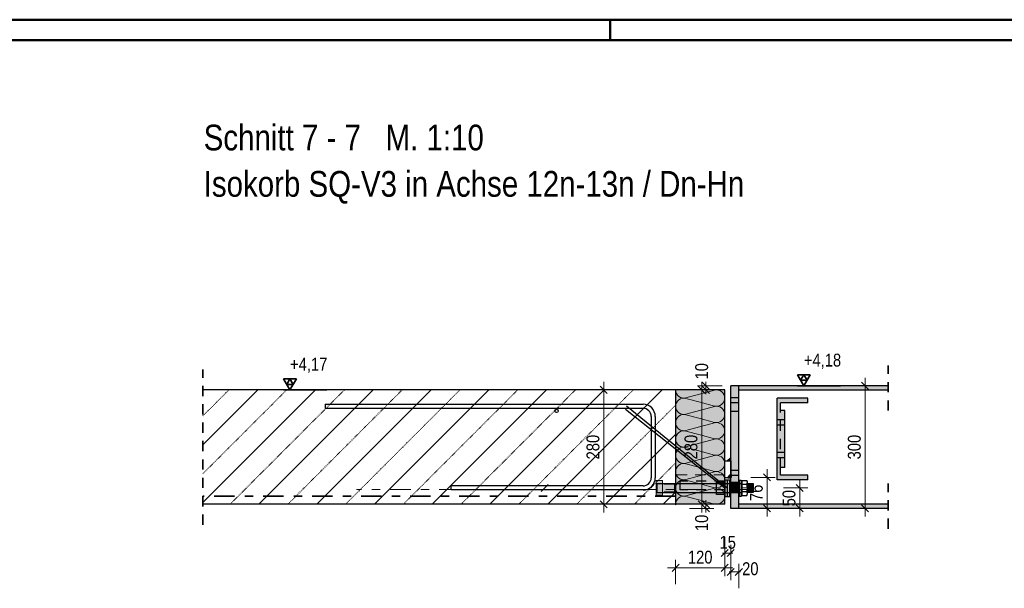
# Model space of a CAD drawing. Header units: millimetres. Extents: x -74 to 79, y 0 to 54.
# Tile 160 of 164: x 46 to 58, y 35 to 42. Entities that reach past the tile are written whole.
import ezdxf

# ---------------------------------------------------------------- set-up
doc = ezdxf.new("R2010")
doc.units = ezdxf.units.MM
doc.linetypes.add('DASHDOT', pattern=[1, 0.5, -0.25, 0, -0.25])
doc.linetypes.add('HIDDEN', pattern=[0.375, 0.25, -0.125])
doc.layers.add('Achsen', color=7, linetype='Continuous', lineweight=20)
doc.styles.add('Arial Narrow', font='ARIALN.TTF')
doc.dimstyles.new('Arch_Strakon_dimstyle', dxfattribs={"dimtxt": 15.75, "dimasz": 1, "dimexe": 1.25, "dimexo": 0.0625, "dimgap": 1, "dimtad": 0, "dimdec": 3, "dimzin": 12, "dimdsep": 46, "dimtxsty": 'Arial Narrow', "dimblk": 'Arrowhead_Tick', "dimsah": 1, "dimcen": 0, "dimse1": 1, "dimse2": 1, "dimclrd": 6, "dimclrt": 2, "dimazin": 0, "dimtfac": 1, "dimtdec": 4, "dimtmove": 0, "dimatfit": 3, "dimldrblk": 'NONE', "dimfxl": 1, "dimtvp": 1, "dimtolj": 1, "dimtzin": 0, "dimlwd": 13, "dimarcsym": 2})

# ---------------------------------------------------------------- blocks, each defined once
blk = doc.blocks.new('Hatch_5_14')
at = {"color": 6, "linetype": 'Continuous', "lineweight": 13, "ltscale": 0.2}
for p, q in [((54.302, 37.518), (54.302, 37.518)), ((54.305, 37.495), (54.302, 37.518)), ((54.305, 37.495), (54.312, 37.474)), ((54.776, 37.515), (54.428, 37.421)), ((54.776, 37.515), (54.799, 37.518)), ((54.822, 37.516), (54.799, 37.518)), ((54.822, 37.516), (54.843, 37.509)), ((54.863, 37.497), (54.843, 37.509)), ((54.863, 37.497), (54.879, 37.481)), ((54.902, 37.518), (54.902, 37.518)), ((54.902, 37.518), (54.902, 37.518)), ((54.302, 37.418), (54.302, 37.418)), ((54.302, 37.418), (54.302, 37.418)), ((54.325, 37.455), (54.312, 37.474)), ((54.312, 37.362), (54.325, 37.381)), ((54.325, 37.455), (54.341, 37.439)), ((54.341, 37.397), (54.325, 37.381)), ((54.361, 37.427), (54.341, 37.439)), ((54.341, 37.397), (54.361, 37.409)), ((54.361, 37.427), (54.383, 37.42)), ((54.383, 37.416), (54.361, 37.409)), ((54.405, 37.418), (54.383, 37.42)), ((54.383, 37.416), (54.405, 37.418)), ((54.405, 37.418), (54.428, 37.421)), ((54.428, 37.415), (54.405, 37.418)), ((54.428, 37.415), (54.602, 37.368)), ((54.892, 37.462), (54.879, 37.481)), ((54.892, 37.374), (54.879, 37.355)), ((54.892, 37.462), (54.9, 37.441)), ((54.892, 37.374), (54.9, 37.395)), ((54.902, 37.418), (54.9, 37.441)), ((54.902, 37.418), (54.9, 37.395)), ((54.302, 37.318), (54.305, 37.341)), ((54.302, 37.318), (54.305, 37.295)), ((54.312, 37.362), (54.305, 37.341)), ((54.312, 37.274), (54.305, 37.295)), ((54.312, 37.274), (54.325, 37.255)), ((54.341, 37.239), (54.325, 37.255)), ((54.428, 37.221), (54.776, 37.315)), ((54.776, 37.321), (54.602, 37.368)), ((54.776, 37.321), (54.799, 37.318)), ((54.799, 37.318), (54.776, 37.315)), ((54.822, 37.32), (54.799, 37.318)), ((54.799, 37.318), (54.822, 37.316)), ((54.822, 37.32), (54.843, 37.327)), ((54.843, 37.309), (54.822, 37.316)), ((54.863, 37.339), (54.843, 37.327)), ((54.843, 37.309), (54.863, 37.297)), ((54.863, 37.339), (54.879, 37.355)), ((54.879, 37.281), (54.863, 37.297)), ((54.879, 37.281), (54.892, 37.262)), ((54.9, 37.241), (54.892, 37.262)), ((54.302, 37.218), (54.302, 37.218)), ((54.302, 37.218), (54.302, 37.218)), ((54.305, 37.141), (54.302, 37.118)), ((54.305, 37.141), (54.312, 37.162)), ((54.325, 37.181), (54.312, 37.162)), ((54.325, 37.181), (54.341, 37.197)), ((54.341, 37.239), (54.361, 37.227)), ((54.361, 37.209), (54.341, 37.197)), ((54.383, 37.22), (54.361, 37.227)), ((54.361, 37.209), (54.383, 37.216)), ((54.383, 37.22), (54.405, 37.218)), ((54.405, 37.218), (54.383, 37.216)), ((54.428, 37.221), (54.405, 37.218)), ((54.405, 37.218), (54.428, 37.215)), ((54.602, 37.168), (54.428, 37.215)), ((54.602, 37.168), (54.776, 37.121)), ((54.843, 37.127), (54.863, 37.139)), ((54.879, 37.155), (54.863, 37.139)), ((54.879, 37.155), (54.892, 37.174)), ((54.9, 37.195), (54.892, 37.174)), ((54.9, 37.241), (54.902, 37.218)), ((54.9, 37.195), (54.902, 37.218)), ((54.305, 37.095), (54.302, 37.118)), ((54.302, 37.018), (54.302, 37.018)), ((54.302, 37.018), (54.302, 37.018)), ((54.305, 37.095), (54.312, 37.074)), ((54.325, 37.055), (54.312, 37.074)), ((54.325, 37.055), (54.341, 37.039)), ((54.361, 37.027), (54.341, 37.039)), ((54.361, 37.027), (54.383, 37.02)), ((54.383, 37.016), (54.361, 37.009)), ((54.405, 37.018), (54.383, 37.02)), ((54.383, 37.016), (54.405, 37.018)), ((54.405, 37.018), (54.428, 37.021)), ((54.428, 37.015), (54.405, 37.018)), ((54.776, 37.115), (54.428, 37.021)), ((54.428, 37.015), (54.602, 36.968)), ((54.799, 37.118), (54.776, 37.121)), ((54.776, 37.115), (54.799, 37.118)), ((54.799, 37.118), (54.822, 37.12)), ((54.822, 37.116), (54.799, 37.118)), ((54.843, 37.127), (54.822, 37.12)), ((54.822, 37.116), (54.843, 37.109)), ((54.863, 37.097), (54.843, 37.109)), ((54.863, 37.097), (54.879, 37.081)), ((54.892, 37.062), (54.879, 37.081)), ((54.892, 37.062), (54.9, 37.041)), ((54.902, 37.018), (54.9, 37.041)), ((54.902, 37.018), (54.9, 36.995)), ((54.302, 36.918), (54.305, 36.941)), ((54.302, 36.918), (54.305, 36.895)), ((54.312, 36.962), (54.305, 36.941)), ((54.312, 36.874), (54.305, 36.895)), ((54.312, 36.962), (54.325, 36.981)), ((54.341, 36.997), (54.325, 36.981)), ((54.341, 36.997), (54.361, 37.009)), ((54.428, 36.821), (54.776, 36.915)), ((54.776, 36.921), (54.602, 36.968)), ((54.776, 36.921), (54.799, 36.918)), ((54.799, 36.918), (54.776, 36.915)), ((54.822, 36.92), (54.799, 36.918)), ((54.799, 36.918), (54.822, 36.916)), ((54.822, 36.92), (54.843, 36.927)), ((54.843, 36.909), (54.822, 36.916)), ((54.863, 36.939), (54.843, 36.927)), ((54.843, 36.909), (54.863, 36.897)), ((54.863, 36.939), (54.879, 36.955)), ((54.879, 36.881), (54.863, 36.897)), ((54.892, 36.974), (54.879, 36.955)), ((54.892, 36.974), (54.9, 36.995)), ((54.302, 36.818), (54.302, 36.818)), ((54.302, 36.818), (54.302, 36.818)), ((54.312, 36.874), (54.325, 36.855)), ((54.325, 36.781), (54.312, 36.762)), ((54.341, 36.839), (54.325, 36.855)), ((54.325, 36.781), (54.341, 36.797)), ((54.341, 36.839), (54.361, 36.827)), ((54.361, 36.809), (54.341, 36.797)), ((54.383, 36.82), (54.361, 36.827)), ((54.361, 36.809), (54.383, 36.816)), ((54.383, 36.82), (54.405, 36.818)), ((54.405, 36.818), (54.383, 36.816)), ((54.428, 36.821), (54.405, 36.818)), ((54.405, 36.818), (54.428, 36.815)), ((54.602, 36.768), (54.428, 36.815)), ((54.879, 36.881), (54.892, 36.862)), ((54.879, 36.755), (54.892, 36.774)), ((54.9, 36.841), (54.892, 36.862)), ((54.9, 36.795), (54.892, 36.774)), ((54.9, 36.841), (54.902, 36.818)), ((54.9, 36.795), (54.902, 36.818)), ((54.305, 36.741), (54.302, 36.718)), ((54.305, 36.695), (54.302, 36.718)), ((54.305, 36.741), (54.312, 36.762)), ((54.305, 36.695), (54.312, 36.674)), ((54.325, 36.655), (54.312, 36.674)), ((54.325, 36.655), (54.341, 36.639)), ((54.776, 36.715), (54.428, 36.621)), ((54.602, 36.768), (54.776, 36.721)), ((54.799, 36.718), (54.776, 36.721)), ((54.776, 36.715), (54.799, 36.718)), ((54.799, 36.718), (54.822, 36.72)), ((54.822, 36.716), (54.799, 36.718)), ((54.843, 36.727), (54.822, 36.72)), ((54.822, 36.716), (54.843, 36.709)), ((54.843, 36.727), (54.863, 36.739)), ((54.863, 36.697), (54.843, 36.709)), ((54.879, 36.755), (54.863, 36.739)), ((54.863, 36.697), (54.879, 36.681)), ((54.892, 36.662), (54.879, 36.681)), ((54.892, 36.662), (54.9, 36.641)), ((54.302, 36.618), (54.302, 36.618)), ((54.302, 36.618), (54.302, 36.618)), ((54.302, 36.518), (54.305, 36.541)), ((54.312, 36.562), (54.305, 36.541)), ((54.312, 36.562), (54.325, 36.581)), ((54.341, 36.597), (54.325, 36.581)), ((54.361, 36.627), (54.341, 36.639)), ((54.341, 36.597), (54.361, 36.609)), ((54.361, 36.627), (54.383, 36.62)), ((54.383, 36.616), (54.361, 36.609)), ((54.405, 36.618), (54.383, 36.62)), ((54.383, 36.616), (54.405, 36.618)), ((54.405, 36.618), (54.428, 36.621)), ((54.428, 36.615), (54.405, 36.618)), ((54.428, 36.615), (54.602, 36.568)), ((54.776, 36.521), (54.602, 36.568)), ((54.863, 36.539), (54.843, 36.527)), ((54.863, 36.539), (54.879, 36.555)), ((54.892, 36.574), (54.879, 36.555)), ((54.892, 36.574), (54.9, 36.595)), ((54.902, 36.618), (54.9, 36.641)), ((54.902, 36.618), (54.9, 36.595)), ((54.302, 36.518), (54.305, 36.495)), ((54.302, 36.418), (54.302, 36.418)), ((54.302, 36.418), (54.302, 36.418)), ((54.312, 36.474), (54.305, 36.495)), ((54.312, 36.474), (54.325, 36.455)), ((54.341, 36.439), (54.325, 36.455)), ((54.341, 36.439), (54.361, 36.427)), ((54.361, 36.409), (54.341, 36.397)), ((54.383, 36.42), (54.361, 36.427)), ((54.361, 36.409), (54.383, 36.416)), ((54.383, 36.42), (54.405, 36.418)), ((54.405, 36.418), (54.383, 36.416)), ((54.428, 36.421), (54.405, 36.418)), ((54.405, 36.418), (54.428, 36.415)), ((54.428, 36.421), (54.776, 36.515)), ((54.602, 36.368), (54.428, 36.415)), ((54.776, 36.521), (54.799, 36.518)), ((54.799, 36.518), (54.776, 36.515)), ((54.822, 36.52), (54.799, 36.518)), ((54.799, 36.518), (54.822, 36.516)), ((54.822, 36.52), (54.843, 36.527)), ((54.843, 36.509), (54.822, 36.516)), ((54.843, 36.509), (54.863, 36.497)), ((54.879, 36.481), (54.863, 36.497)), ((54.879, 36.481), (54.892, 36.462)), ((54.9, 36.441), (54.892, 36.462)), ((54.9, 36.441), (54.902, 36.418)), ((54.9, 36.395), (54.902, 36.418)), ((54.305, 36.341), (54.302, 36.318)), ((54.305, 36.295), (54.302, 36.318)), ((54.305, 36.341), (54.312, 36.362)), ((54.305, 36.295), (54.312, 36.274)), ((54.325, 36.381), (54.312, 36.362)), ((54.325, 36.381), (54.341, 36.397)), ((54.776, 36.315), (54.428, 36.221)), ((54.602, 36.368), (54.776, 36.321)), ((54.799, 36.318), (54.776, 36.321)), ((54.776, 36.315), (54.799, 36.318)), ((54.799, 36.318), (54.822, 36.32)), ((54.822, 36.316), (54.799, 36.318)), ((54.843, 36.327), (54.822, 36.32)), ((54.822, 36.316), (54.843, 36.309)), ((54.843, 36.327), (54.863, 36.339)), ((54.863, 36.297), (54.843, 36.309)), ((54.879, 36.355), (54.863, 36.339)), ((54.863, 36.297), (54.879, 36.281)), ((54.879, 36.355), (54.892, 36.374)), ((54.9, 36.395), (54.892, 36.374)), ((54.302, 36.218), (54.302, 36.218)), ((54.302, 36.218), (54.302, 36.218)), ((54.325, 36.255), (54.312, 36.274)), ((54.312, 36.162), (54.325, 36.181)), ((54.325, 36.255), (54.341, 36.239)), ((54.341, 36.197), (54.325, 36.181)), ((54.361, 36.227), (54.341, 36.239)), ((54.341, 36.197), (54.361, 36.209)), ((54.361, 36.227), (54.383, 36.22)), ((54.383, 36.216), (54.361, 36.209)), ((54.405, 36.218), (54.383, 36.22)), ((54.383, 36.216), (54.405, 36.218)), ((54.405, 36.218), (54.428, 36.221)), ((54.428, 36.215), (54.405, 36.218)), ((54.428, 36.215), (54.602, 36.168)), ((54.776, 36.121), (54.602, 36.168)), ((54.892, 36.262), (54.879, 36.281)), ((54.892, 36.174), (54.879, 36.155)), ((54.892, 36.262), (54.9, 36.241)), ((54.892, 36.174), (54.9, 36.195)), ((54.902, 36.218), (54.9, 36.241)), ((54.902, 36.218), (54.9, 36.195)), ((54.302, 36.118), (54.305, 36.141)), ((54.312, 36.162), (54.305, 36.141)), ((54.776, 36.121), (54.799, 36.118)), ((54.822, 36.12), (54.799, 36.118)), ((54.822, 36.12), (54.843, 36.127)), ((54.863, 36.139), (54.843, 36.127)), ((54.863, 36.139), (54.879, 36.155))]:
    blk.add_line(p, q, dxfattribs=at)
blk = doc.blocks.new('Arrowhead_Tick')
at = {"color": 0, "linetype": 'Continuous', "lineweight": -2}
for p, q in [((0, 20), (0, -10)), ((-1, 0), (0, 0)), ((10, 0), (0, 0))]:
    blk.add_line(p, q, dxfattribs=at)
at = {"color": 2, "linetype": 'Continuous', "lineweight": 35}
blk.add_line((4.4, 4.4), (-4.4, -4.4), dxfattribs=at)
blk = doc.blocks.new('*D300')
at = {"color": 6, "linetype": 'Continuous', "lineweight": 13}
blk.add_line((54.312, 35.34), (54.892, 35.34), dxfattribs=at)
at = {"layer": 'Defpoints', "color": 0}
for p in [(54.302, 36.118), (54.902, 36.118), (54.902, 35.34)]:
    blk.add_point(p, dxfattribs=at)
at = {"color": 6, "lineweight": 13, "xscale": 0.01, "yscale": 0.01, "zscale": 0.01}
blk.add_blockref('Arrowhead_Tick', (54.902, 35.34), dxfattribs=at)
at = {"color": 6, "lineweight": 13, "xscale": 0.01, "yscale": 0.01, "zscale": 0.01, "rotation": 180}
blk.add_blockref('Arrowhead_Tick', (54.302, 35.34), dxfattribs=at)
at = {"color": 2, "lineweight": 35, "insert": (54.602, 35.47), "char_height": 0.1575, "attachment_point": 5, "style": 'Arial Narrow'}
blk.add_mtext('\\A1;120', dxfattribs=at)
blk = doc.blocks.new('_None')
blk = doc.blocks.new('*D301')
at = {"color": 6, "linetype": 'Continuous', "lineweight": 13}
for p, q in [((54.966, 35.29), (54.956, 35.29)), ((54.976, 35.29), (55.076, 35.29)), ((55.086, 35.29), (55.096, 35.29))]:
    blk.add_line(p, q, dxfattribs=at)
at = {"layer": 'Defpoints', "color": 0}
for p in [(54.976, 36.068), (55.076, 36.068), (55.076, 35.29)]:
    blk.add_point(p, dxfattribs=at)
at = {"color": 6, "lineweight": 13, "xscale": 0.01, "yscale": 0.01, "zscale": 0.01}
blk.add_blockref('Arrowhead_Tick', (54.976, 35.29), dxfattribs=at)
at = {"color": 6, "lineweight": 13, "xscale": 0.01, "yscale": 0.01, "zscale": 0.01, "rotation": 180}
blk.add_blockref('Arrowhead_Tick', (55.076, 35.29), dxfattribs=at)
at = {"color": 2, "lineweight": 35, "insert": (55.216, 35.328), "char_height": 0.1575, "attachment_point": 5, "style": 'Arial Narrow'}
blk.add_mtext('\\A1;20', dxfattribs=at)
blk = doc.blocks.new('*D302')
at = {"color": 6, "linetype": 'Continuous', "lineweight": 13}
blk.add_line((53.421, 36.128), (53.421, 37.508), dxfattribs=at)
at = {"layer": 'Defpoints', "color": 0}
for p in [(53.421, 37.518), (54.302, 37.518), (54.302, 36.118)]:
    blk.add_point(p, dxfattribs=at)
at = {"color": 6, "lineweight": 13, "xscale": 0.01, "yscale": 0.01, "zscale": 0.01}
for p, rotation in [((53.421, 37.518), 90), ((53.421, 36.118), 270)]:
    blk.add_blockref('Arrowhead_Tick', p, dxfattribs=dict(at, rotation=rotation))
at = {"color": 2, "lineweight": 35, "insert": (53.29, 36.818), "char_height": 0.1575, "attachment_point": 5, "rotation": 90, "style": 'Arial Narrow'}
blk.add_mtext('\\A1;280', dxfattribs=at)
blk = doc.blocks.new('*D349')
at = {"layer": 'Achsen', "color": 6, "linetype": 'Continuous', "lineweight": 13}
blk.add_line((55.821, 36.078), (55.821, 36.308), dxfattribs=at)
at = {"layer": 'Defpoints', "color": 0}
for p in [(55.205, 36.318), (55.821, 36.318), (54.976, 36.068)]:
    blk.add_point(p, dxfattribs=at)
at = {"layer": 'Achsen', "color": 6, "lineweight": 13, "xscale": 0.01, "yscale": 0.01, "zscale": 0.01}
for p, rotation in [((55.821, 36.318), 90), ((55.821, 36.068), 270)]:
    blk.add_blockref('Arrowhead_Tick', p, dxfattribs=dict(at, rotation=rotation))
at = {"layer": 'Achsen', "color": 2, "lineweight": 35, "insert": (55.69, 36.193), "char_height": 0.1575, "attachment_point": 5, "rotation": 90, "style": 'Arial Narrow'}
blk.add_mtext('\\A1;50', dxfattribs=at)
blk = doc.blocks.new('*D350')
at = {"color": 6, "linetype": 'Continuous', "lineweight": 13}
blk.add_line((56.621, 36.078), (56.621, 37.558), dxfattribs=at)
at = {"layer": 'Defpoints', "color": 0}
for p in [(56.621, 37.568), (56.902, 37.568), (56.902, 36.068)]:
    blk.add_point(p, dxfattribs=at)
at = {"color": 6, "lineweight": 13, "xscale": 0.01, "yscale": 0.01, "zscale": 0.01}
for p, rotation in [((56.621, 37.568), 90), ((56.621, 36.068), 270)]:
    blk.add_blockref('Arrowhead_Tick', p, dxfattribs=dict(at, rotation=rotation))
at = {"color": 2, "lineweight": 35, "insert": (56.49, 36.818), "char_height": 0.1575, "attachment_point": 5, "rotation": 90, "style": 'Arial Narrow'}
blk.add_mtext('\\A1;300', dxfattribs=at)
blk = doc.blocks.new('*D351')
at = {"color": 6, "linetype": 'Continuous', "lineweight": 13}
for p, q in [((54.671, 36.128), (54.671, 36.138)), ((54.671, 36.068), (54.671, 36.118)), ((54.671, 36.058), (54.671, 36.048))]:
    blk.add_line(p, q, dxfattribs=at)
at = {"layer": 'Defpoints', "color": 0}
for p in [(54.671, 36.118), (54.902, 36.118), (54.976, 36.068)]:
    blk.add_point(p, dxfattribs=at)
at = {"color": 6, "lineweight": 13, "xscale": 0.01, "yscale": 0.01, "zscale": 0.01}
for p, rotation in [((54.671, 36.068), 90), ((54.671, 36.118), 270)]:
    blk.add_blockref('Arrowhead_Tick', p, dxfattribs=dict(at, rotation=rotation))
at = {"color": 2, "lineweight": 35, "insert": (54.621, 35.89), "char_height": 0.1575, "attachment_point": 5, "rotation": 90, "style": 'Arial Narrow'}
blk.add_mtext('\\A1;10', dxfattribs=at)
blk = doc.blocks.new('*D352')
at = {"color": 6, "linetype": 'Continuous', "lineweight": 13}
blk.add_line((54.621, 36.128), (54.621, 37.508), dxfattribs=at)
at = {"layer": 'Defpoints', "color": 0}
for p in [(54.621, 37.518), (54.902, 37.518), (54.902, 36.118)]:
    blk.add_point(p, dxfattribs=at)
at = {"color": 6, "lineweight": 13, "xscale": 0.01, "yscale": 0.01, "zscale": 0.01}
for p, rotation in [((54.621, 37.518), 90), ((54.621, 36.118), 270)]:
    blk.add_blockref('Arrowhead_Tick', p, dxfattribs=dict(at, rotation=rotation))
at = {"color": 2, "lineweight": 35, "insert": (54.49, 36.818), "char_height": 0.1575, "attachment_point": 5, "rotation": 90, "style": 'Arial Narrow'}
blk.add_mtext('\\A1;280', dxfattribs=at)
blk = doc.blocks.new('*D353')
at = {"color": 6, "linetype": 'Continuous', "lineweight": 13}
for p, q in [((54.671, 37.578), (54.671, 37.588)), ((54.671, 37.518), (54.671, 37.568)), ((54.671, 37.508), (54.671, 37.498))]:
    blk.add_line(p, q, dxfattribs=at)
at = {"layer": 'Defpoints', "color": 0}
for p in [(54.671, 37.568), (54.902, 37.518), (54.976, 37.568)]:
    blk.add_point(p, dxfattribs=at)
at = {"color": 6, "lineweight": 13, "xscale": 0.01, "yscale": 0.01, "zscale": 0.01}
for p, rotation in [((54.671, 37.518), 90), ((54.671, 37.568), 270)]:
    blk.add_blockref('Arrowhead_Tick', p, dxfattribs=dict(at, rotation=rotation))
at = {"color": 2, "lineweight": 35, "insert": (54.621, 37.746), "char_height": 0.1575, "attachment_point": 5, "rotation": 90, "style": 'Arial Narrow'}
blk.add_mtext('\\A1;10', dxfattribs=at)
blk = doc.blocks.new('*D358')
at = {"color": 6, "linetype": 'Continuous', "lineweight": 13}
for p, q in [((54.892, 35.521), (54.882, 35.521)), ((54.902, 35.521), (54.976, 35.521)), ((54.986, 35.521), (54.996, 35.521))]:
    blk.add_line(p, q, dxfattribs=at)
at = {"layer": 'Defpoints', "color": 0}
for p in [(54.902, 36.118), (54.976, 36.068), (54.976, 35.521)]:
    blk.add_point(p, dxfattribs=at)
at = {"color": 6, "lineweight": 13, "xscale": 0.01, "yscale": 0.01, "zscale": 0.01}
blk.add_blockref('Arrowhead_Tick', (54.902, 35.521), dxfattribs=at)
at = {"color": 6, "lineweight": 13, "xscale": 0.01, "yscale": 0.01, "zscale": 0.01, "rotation": 180}
blk.add_blockref('Arrowhead_Tick', (54.976, 35.521), dxfattribs=at)
at = {"color": 2, "lineweight": 35, "insert": (54.939, 35.652), "char_height": 0.1575, "attachment_point": 5, "style": 'Arial Narrow'}
blk.add_mtext('\\A1;15', dxfattribs=at)
blk = doc.blocks.new('*D371')
at = {"color": 6, "linetype": 'Continuous', "lineweight": 13}
blk.add_line((55.421, 36.078), (55.421, 36.438), dxfattribs=at)
at = {"layer": 'Defpoints', "color": 0}
for p in [(54.943, 36.448), (55.421, 36.448), (55.076, 36.068)]:
    blk.add_point(p, dxfattribs=at)
at = {"color": 6, "lineweight": 13, "xscale": 0.01, "yscale": 0.01, "zscale": 0.01}
for p, rotation in [((55.421, 36.448), 90), ((55.421, 36.068), 270)]:
    blk.add_blockref('Arrowhead_Tick', p, dxfattribs=dict(at, rotation=rotation))
at = {"color": 2, "lineweight": 35, "insert": (55.29, 36.258), "char_height": 0.1575, "attachment_point": 5, "rotation": 90, "style": 'Arial Narrow'}
blk.add_mtext('\\A1;76', dxfattribs=at)

msp = doc.modelspace()

# ---------------------------------------------------------------- hatches: boundary and pattern name
at = {"lineweight": 13}
h = msp.add_hatch(dxfattribs=at)
h.set_pattern_fill('bB', color=6, scale=0.01, angle=45, style=0, pattern_type=2)
h.set_pattern_definition([(45, (0, 0), (-0.3535534, 0.3535534), [0.009, -0.009]), (45, (-0.1768, 0.1768), (-0.3535534, 0.3535534), [])])
h.paths.add_polyline_path([(48.5137348, 36.1179997), (54.302104, 36.1180043), (54.302104, 37.5179997), (48.5137348, 37.5179997)])
at = {"lineweight": 13, "true_color": 0xe0ddbe}
msp.add_hatch(color=254, dxfattribs=at).paths.add_polyline_path([(54.302104, 36.1180043), (54.902104, 36.1179997), (54.902104, 37.5179997), (54.302104, 37.5179997)])
at = {"lineweight": 13, "true_color": 0x4682b4}
for points in [[(54.975604, 36.0679637), (55.075604, 36.0679637), (55.075604, 37.5679637), (54.975604, 37.5679637)], [(55.075604, 37.5144637), (56.9021221, 37.5144637), (56.9021221, 37.5679637), (55.075604, 37.5679637)], [(55.9196356, 36.4179637), (55.9196356, 36.4754637), (55.5871318, 36.4754637), (55.5871318, 37.3604637), (55.9196356, 37.3604637), (55.9196356, 37.4179637), (55.5446356, 37.4179637), (55.5446356, 36.4179637)], [(55.6371318, 36.5679637), (55.6371318, 37.2679637), (55.5871318, 37.2679637), (55.5871318, 36.5679637)], [(55.075604, 36.0679637), (56.9021221, 36.0679637), (56.9021221, 36.1214637), (55.075604, 36.1214637)]]:
    msp.add_hatch(color=145, dxfattribs=at).paths.add_polyline_path(points)
at = {"lineweight": 13, "true_color": 0xcccccc}
for points in [[(54.9427652, 36.6479637), (54.975604, 36.6479637), (54.975604, 36.6818052)], [(54.9427652, 36.4479637), (54.975604, 36.4479637), (54.975604, 36.4818052), (54.9745884, 36.4813282), (54.9735812, 36.4808338), (54.9725826, 36.4803221), (54.971593, 36.4797933), (54.9706126, 36.4792475), (54.9696418, 36.478685), (54.9686808, 36.4781058), (54.9677299, 36.4775103), (54.9667893, 36.4768984), (54.9658595, 36.4762704), (54.9649406, 36.4756266), (54.9640328, 36.474967), (54.9631366, 36.4742919), (54.9622521, 36.4736015), (54.9613797, 36.4728959), (54.9605195, 36.4721755), (54.9596718, 36.4714404), (54.9588369, 36.4706908), (54.958015, 36.4699269), (54.9572064, 36.469149), (54.9564113, 36.4683574), (54.9556299, 36.4675521), (54.9548625, 36.4667336), (54.9541093, 36.4659019), (54.9533705, 36.4650574), (54.9526463, 36.4642004), (54.951937, 36.463331), (54.9512427, 36.4624495), (54.9505638, 36.4615562), (54.9499003, 36.4606514), (54.9492524, 36.4597353), (54.9486204, 36.4588081), (54.9480045, 36.4578703), (54.9474048, 36.4569219), (54.9468215, 36.4559634), (54.9462547, 36.4549951), (54.9457047, 36.4540171), (54.9451716, 36.4530297), (54.9446556, 36.4520334), (54.9441568, 36.4510283), (54.9436754, 36.4500148), (54.9432115, 36.4489932)]]:
    msp.add_hatch(color=254, dxfattribs=at).paths.add_polyline_path(points)
at = {"lineweight": 70, "true_color": 0xcccccc}
for points in [[(54.1425817, 36.4082351), (54.1425817, 36.2282351), (54.0625817, 36.2282351), (54.0625817, 36.4082351)], [(54.902104, 36.2151478), (54.9665497, 36.2151478), (54.9665497, 36.4151478), (54.902104, 36.4151478)], [(55.0840842, 36.2151478), (55.1040842, 36.2151478), (55.1040842, 36.4151478), (55.0840842, 36.4151478)], [(54.0707017, 36.2629997), (54.302104, 36.2629997), (54.302104, 36.3729997), (54.0707017, 36.3729997), (54.0625817, 36.3648797), (54.0625817, 36.2711197)], [(54.9665497, 36.2629997), (55.0840842, 36.2629997), (55.0840842, 36.3729997), (54.9665497, 36.3729997)], [(55.1802067, 36.2629997), (55.2515457, 36.2629997), (55.2515457, 36.3729997), (55.1802067, 36.3729997)]]:
    msp.add_hatch(color=254, dxfattribs=at).paths.add_polyline_path(points)

# ---------------------------------------------------------------- linework, layer by layer
at = {"color": 4, "linetype": 'Continuous', "lineweight": 50}
for p, q in [((72.5, 42.05), (0, 42.05)), ((72.25, 41.8), (1, 41.8)), ((54.975604, 36.6818052), (54.9427652, 36.6479637)), ((54.9427652, 36.4479637), (54.975604, 36.4479637)), ((54.975604, 36.4479637), (54.975604, 36.4818052))]:
    msp.add_line(p, q, dxfattribs=at)
at = {"color": 4, "linetype": 'Continuous', "lineweight": 50, "ltscale": 0.2}
msp.add_line((53.5, 42.05), (53.5, 41.8), dxfattribs=at)
at = {"color": 2, "linetype": 'HIDDEN', "lineweight": 35, "ltscale": 0.5}
for p, q in [((48.5137348, 35.8679997), (48.5137348, 37.7679997)), ((56.9021221, 37.2644637), (56.9021221, 37.8179637)), ((56.9021221, 35.8179637), (56.9021221, 36.3714637))]:
    msp.add_line(p, q, dxfattribs=at)
at = {"color": 2, "linetype": 'Continuous', "lineweight": 35, "ltscale": 0.2}
for p, q in [((49.6579842, 37.6543587), (49.5004842, 37.6543587)), ((49.5004842, 37.6543587), (49.5792342, 37.5179637)), ((49.5792342, 37.6543587), (49.5398592, 37.5861612)), ((49.5792342, 37.5179637), (49.6579842, 37.6543587)), ((49.6186092, 37.5861612), (49.5792342, 37.6543587)), ((55.9496132, 37.7043587), (55.7921132, 37.7043587)), ((55.7921132, 37.7043587), (55.8708632, 37.5679637)), ((55.8708632, 37.7043587), (55.8314882, 37.6361612)), ((55.8314882, 37.6361612), (55.9102382, 37.6361612)), ((55.8708632, 37.5679637), (55.9496132, 37.7043587)), ((55.9102382, 37.6361612), (55.8708632, 37.7043587)), ((49.5398592, 37.5861612), (49.6186092, 37.5861612))]:
    msp.add_line(p, q, dxfattribs=at)
at = {"color": 3, "linetype": 'Continuous', "lineweight": 25}
for p, q in [((50.8111496, 37.5179637), (48.5137348, 37.5179637)), ((54.302104, 37.5179637), (51.993693, 37.5179637)), ((54.302104, 36.1179997), (54.302104, 37.5179997)), ((54.902104, 37.5179637), (54.302104, 37.5179637)), ((54.902104, 36.1179997), (54.902104, 37.5179997)), ((55.075604, 37.5679637), (54.975604, 37.5679637)), ((54.975604, 36.0679637), (54.975604, 37.5679637)), ((56.9021221, 37.5679637), (55.075604, 37.5679637)), ((56.9021221, 37.5144637), (55.075604, 37.5144637)), ((55.075604, 36.1214637), (55.075604, 37.5144637)), ((55.9196356, 37.4179637), (55.5446356, 37.4179637)), ((55.5446356, 36.4179637), (55.5446356, 37.4179637)), ((55.9196356, 37.3604637), (55.9196356, 37.4179637)), ((50.0104149, 37.3429997), (53.902104, 37.3429997)), ((50.0104149, 37.3429997), (50.0104149, 37.2929997)), ((50.0104149, 37.2929997), (53.902104, 37.2929997)), ((53.6870357, 37.2829997), (54.902104, 36.3179997)), ((53.7005981, 37.3229997), (54.9293949, 36.3251899)), ((55.5871318, 37.2679637), (55.5871318, 37.3604637)), ((55.6371318, 37.2679637), (55.5871318, 37.2679637)), ((55.9196356, 37.3604637), (55.5871356, 37.3604637)), ((55.6371318, 36.5679637), (55.6371318, 37.2679637)), ((54.002104, 37.1929997), (54.002104, 36.4430356)), ((54.052104, 37.1929997), (54.052104, 36.4430356)), ((54.902104, 36.6479637), (54.975604, 36.6479637)), ((54.902104, 36.4479637), (54.902104, 36.6479637)), ((54.975604, 36.6479637), (54.975604, 36.4479637)), ((55.6371318, 36.5679637), (55.5871318, 36.5679637)), ((55.5871318, 36.4754637), (55.5871318, 36.5679637)), ((54.902104, 36.4479637), (54.975604, 36.4479637)), ((54.902104, 36.4151478), (54.902104, 36.2151478)), ((54.9665497, 36.4151478), (54.902104, 36.4151478)), ((54.9365497, 36.2151478), (54.9365497, 36.4151478)), ((54.9665497, 36.3729997), (54.9665497, 36.4151478)), ((55.0840842, 36.2629997), (55.0840842, 36.4151478)), ((55.0840842, 36.4151478), (55.1040842, 36.4151478)), ((55.1040842, 36.4151478), (55.1040842, 36.2151478)), ((55.1102067, 36.4103757), (55.1102067, 36.2256236)), ((55.1102067, 36.4103757), (55.1739772, 36.4103757)), ((55.9196356, 36.4179637), (55.5446356, 36.4179637)), ((55.9196356, 36.4754067), (55.5871356, 36.4754067)), ((55.9196356, 36.4179637), (55.9196356, 36.4754637)), ((53.902104, 36.3430356), (51.552104, 36.3430356)), ((51.552104, 36.2930356), (51.552104, 36.3430356)), ((53.902104, 36.2930356), (51.552104, 36.2930356)), ((54.0707017, 36.3729997), (54.0625817, 36.3648797)), ((54.0625817, 36.3648797), (54.0625817, 36.2711197)), ((54.0707017, 36.3729997), (54.0707017, 36.2629997)), ((54.0707017, 36.3729997), (54.9665497, 36.3729997)), ((54.2875817, 36.3729997), (54.2875817, 36.2629997)), ((54.8000574, 36.2397078), (54.8000574, 36.3897078)), ((54.8000574, 36.3897078), (54.902104, 36.3897078)), ((54.902104, 36.3897078), (54.902104, 36.2397078)), ((54.9665497, 36.3729997), (55.1052067, 36.3729997)), ((54.9665497, 36.2629997), (54.9665497, 36.3729997)), ((55.1102067, 36.3779997), (55.1102067, 36.2579997)), ((55.1102067, 36.3641877), (55.1739772, 36.3641877)), ((55.1802067, 36.2487176), (55.1802067, 36.3872817)), ((55.1802067, 36.3729997), (55.2515457, 36.3729997)), ((55.2515457, 36.3729997), (55.2515457, 36.2629997)), ((54.0707017, 36.2629997), (54.0625817, 36.2711197)), ((54.0707017, 36.2629997), (54.9665497, 36.2629997)), ((54.902104, 36.2397078), (54.8000574, 36.2397078)), ((54.902104, 36.2151478), (54.9665497, 36.2151478)), ((54.9665497, 36.2151478), (54.9665497, 36.2629997)), ((54.9665497, 36.2629997), (55.0840842, 36.2629997)), ((55.0840842, 36.2629997), (55.1052067, 36.2629997)), ((55.0840842, 36.2151478), (55.0840842, 36.2629997)), ((55.1040842, 36.2151478), (55.0840842, 36.2151478)), ((55.1740175, 36.2718116), (55.1102067, 36.2718116)), ((55.1102067, 36.2256236), (55.1740175, 36.2256236)), ((55.2515457, 36.2629997), (55.1802067, 36.2629997)), ((54.302104, 36.1179997), (48.5137348, 36.1179997)), ((54.902104, 36.1179997), (54.302104, 36.1179997)), ((54.902104, 36.1179997), (54.302104, 36.1179997)), ((55.075604, 36.0679637), (54.975604, 36.0679637)), ((56.9021221, 36.1214637), (55.075604, 36.1214637)), ((56.9021221, 36.0679637), (55.075604, 36.0679637))]:
    msp.add_line(p, q, dxfattribs=at)
at = {"color": 3, "linetype": 'Continuous', "lineweight": 25, "ltscale": 0.2}
for p, q in [((49.5004842, 37.5179637), (50.0296842, 37.5179637)), ((55.7921132, 37.5679637), (56.3213132, 37.5679637))]:
    msp.add_line(p, q, dxfattribs=at)
at = {"color": 3, "linetype": 'HIDDEN', "lineweight": 25, "ltscale": 0.5}
for p, q in [((50.8139501, 37.5179637), (50.8111496, 37.5179637)), ((50.8480936, 37.5179637), (50.8139501, 37.5179637)), ((50.9035395, 37.5179637), (50.8480936, 37.5179637)), ((50.9781572, 37.5179637), (50.9035395, 37.5179637)), ((51.0690792, 37.5179637), (50.9781572, 37.5179637)), ((51.1728112, 37.5179637), (51.0690792, 37.5179637)), ((51.2853671, 37.5179637), (51.1728112, 37.5179637)), ((51.4024213, 37.5179637), (51.2853671, 37.5179637)), ((51.5194755, 37.5179637), (51.4024213, 37.5179637)), ((51.6320314, 37.5179637), (51.5194755, 37.5179637)), ((51.7357634, 37.5179637), (51.6320314, 37.5179637)), ((51.8266854, 37.5179637), (51.7357634, 37.5179637)), ((51.9013031, 37.5179637), (51.8266854, 37.5179637)), ((51.956749, 37.5179637), (51.9013031, 37.5179637)), ((51.9908925, 37.5179637), (51.956749, 37.5179637)), ((51.993693, 37.5179637), (51.9908925, 37.5179637)), ((55.075604, 37.5144637), (55.075604, 37.5679637)), ((55.075604, 37.4229637), (54.975604, 37.4229617)), ((54.975604, 37.3651716), (55.075604, 37.3654067)), ((55.075604, 37.2529638), (54.975604, 37.2529617)), ((55.5871318, 36.5679637), (55.5871318, 37.2679637)), ((55.5871356, 37.1504637), (55.5446356, 37.1504637)), ((55.6371318, 37.1504637), (55.5871356, 37.1504637)), ((55.5871356, 37.0854637), (55.5446356, 37.0854637)), ((55.6371318, 37.0854637), (55.5871356, 37.0854637)), ((55.5871356, 36.7504637), (55.5446356, 36.7504637)), ((55.5871356, 36.6854637), (55.5446356, 36.6854637)), ((55.6371318, 36.7504637), (55.5871356, 36.7504637)), ((55.6371318, 36.6854637), (55.5871356, 36.6854637)), ((55.075604, 36.5329637), (54.975604, 36.5329617)), ((54.975604, 36.4751716), (55.075604, 36.4754067)), ((54.902104, 36.3990649), (54.3520079, 36.3990575)), ((54.902104, 36.294065), (54.3520093, 36.2940576)), ((54.3520183, 36.3990575), (54.3520184, 36.3950811)), ((54.3520184, 36.3950811), (54.3520185, 36.3837174)), ((54.3520185, 36.3837174), (54.3520188, 36.3666965)), ((54.3520188, 36.3666965), (54.352019, 36.3466096)), ((54.352019, 36.3466096), (54.3520193, 36.3265148)), ((54.3520193, 36.3265148), (54.3520195, 36.3094713)), ((54.3520195, 36.3094713), (54.3520197, 36.2980738)), ((54.3520197, 36.2980738), (54.3520197, 36.2940576)), ((55.075604, 36.3829638), (54.975604, 36.3829617)), ((55.075604, 36.0679637), (55.075604, 36.1214637))]:
    msp.add_line(p, q, dxfattribs=at)
at = {"color": 6, "linetype": 'Continuous', "lineweight": 13}
for p, q in [((54.0625817, 36.4082351), (54.0625817, 36.2282351)), ((54.1425817, 36.4082351), (54.0625817, 36.4082351)), ((54.1425817, 36.2282351), (54.1425817, 36.4082351)), ((54.0625817, 36.2282351), (54.1425817, 36.2282351))]:
    msp.add_line(p, q, dxfattribs=at)
at = {"color": 9, "linetype": 'HIDDEN', "lineweight": 0, "ltscale": 0.5}
msp.add_line((54.8928011, 36.4799244), (54.300871, 36.4799244), dxfattribs=at)
at = {"color": 9, "linetype": 'DASHDOT', "lineweight": 0, "ltscale": 0.5}
msp.add_line((55.2573915, 36.2979997), (50.393506, 36.2979997), dxfattribs=at)
msp.add_line((55.2573915, 36.2979997), (50.393506, 36.2979997), dxfattribs=at)
at = {"color": 9, "linetype": 'Continuous', "lineweight": 0}
msp.add_line((52.7422175, 36.3622298), (52.6538291, 36.2738414), dxfattribs=at)
at = {"color": 5, "linetype": 'HIDDEN', "lineweight": 18, "ltscale": 0.5}
for p, q in [((54.2875817, 36.3648797), (54.0625817, 36.3648797)), ((54.3038217, 36.3729997), (54.2875817, 36.3648797)), ((54.2875817, 36.2711197), (54.0625817, 36.2711197)), ((54.3038217, 36.2629997), (54.2875817, 36.2711197))]:
    msp.add_line(p, q, dxfattribs=at)
at = {"color": 5, "linetype": 'DASHDOT', "lineweight": 18, "ltscale": 0.5}
msp.add_line((55.2052067, 36.3179997), (55.1102067, 36.3179997), dxfattribs=at)
at = {"color": 2, "linetype": 'DASHDOT', "lineweight": 35, "ltscale": 0.5}
msp.add_line((54.302104, 36.2179997), (48.5137348, 36.2179997), dxfattribs=at)
at = {"color": 9, "linetype": 'Continuous', "lineweight": 0}
for centre in [(48.5137348, 37.5179997), (54.302104, 36.3729997), (55.0840842, 36.3729997), (54.302104, 36.2629997), (54.302104, 36.1180043)]:
    msp.add_circle(centre, 0.00555, dxfattribs=at)
at = {"color": 3, "linetype": 'Continuous', "lineweight": 25}
msp.add_circle((52.8440882, 37.2616599), 0.02, dxfattribs=at)
for centre, radius, start, end in [((53.902104, 37.1929997), 0.15, 0, 90), ((53.902104, 37.1929997), 0.1, 0, 90), ((53.902104, 36.4430356), 0.15, 270, 0), ((53.902104, 36.4430356), 0.1, 270, 0), ((55.1340187, 36.3872817), 0.0461521, 329.9742648, 30.0257352), ((55.1052067, 36.3779997), 0.005, 270, 0), ((55.0017499, 36.3179997), 0.1783132, 344.99098523, 15.01236809), ((55.1052067, 36.2579997), 0.005, 359.99998054, 90), ((55.1340187, 36.2487176), 0.046187, 329.99927222, 30.00073021)]:
    msp.add_arc(centre, radius, start, end, dxfattribs=at)
at = {"color": 3, "linetype": 'HIDDEN', "lineweight": 25, "ltscale": 0.5}
msp.add_arc((55.0028219, 36.42254), 0.0652164, 114.66727694, 157.05572215, dxfattribs=at)

# ---------------------------------------------------------------- block references
at = {"color": 0, "lineweight": -2}
msp.add_blockref('Hatch_5_14', (0, 0), dxfattribs=at)

# ---------------------------------------------------------------- texts
at = {"color": 1, "lineweight": 70, "style": 'Arial Narrow'}
for s, p in [('Schnitt 7 - 7   M. 1:10', (48.5231326, 40.4501193)), ('Isokorb SQ-V3 in Achse 12n-13n / Dn-Hn', (48.5231326, 39.8831193))]:
    msp.add_text(s, height=0.315, dxfattribs=at).set_placement(p)
at = {"color": 2, "lineweight": 35, "char_height": 0.1575, "attachment_point": 1, "line_spacing_factor": 0.9, "style": 'Arial Narrow'}
for s, insert in [(' +4,17', (49.5304092, 37.9117137)), (' +4,18', (55.8213537, 37.9617137))]:
    msp.add_mtext(s, dxfattribs=dict(at, insert=insert))

# ---------------------------------------------------------------- dimensions: what is measured, and where the dimension line sits
at = {"lineweight": 35}
for base, p1, p2, text, override, picture, middle in [((54.6708632, 37.5679637), (54.902104, 37.5179637), (54.975604, 37.5679637), '10', {"dimscale": 0.01, "dimtxt": 15.75, "dimasz": 1, "dimgap": 5, "dimtad": 1, "dimjust": 4, "dimtih": 0, "dimtoh": 0, "dimdec": 3, "dimdsep": 46, "dimtxsty": 'Arial Narrow', "dimclrd": 6, "dimclrt": 2, "dimtix": 0, "dimtofl": 255, "dimtmove": 2, "dimatfit": 2, "dimfxl": 0, "dimfxlon": 0, "dimtvp": 31.746032, "dimlwd": 13}, '*D353', (54.6208632, 37.7459387)), ((53.4208632, 37.5179637), (54.302104, 36.1179997), (54.302104, 37.5179637), '280', {"dimscale": 0.01, "dimtxt": 15.75, "dimasz": 1, "dimgap": 5, "dimtad": 1, "dimjust": 0, "dimtih": 0, "dimtoh": 0, "dimdec": 3, "dimdsep": 46, "dimtxsty": 'Arial Narrow', "dimclrd": 6, "dimclrt": 2, "dimtix": 1, "dimtofl": 255, "dimtmove": 0, "dimatfit": 2, "dimfxl": 0, "dimfxlon": 0, "dimtvp": 31.746032, "dimlwd": 13}, '*D302', (53.4208632, 36.8179817)), ((54.6208632, 37.5179637), (54.902104, 36.1179997), (54.902104, 37.5179637), '280', {"dimscale": 0.01, "dimtxt": 15.75, "dimasz": 1, "dimgap": 5, "dimtad": 1, "dimjust": 0, "dimtih": 0, "dimtoh": 0, "dimdec": 3, "dimdsep": 46, "dimtxsty": 'Arial Narrow', "dimclrd": 6, "dimclrt": 2, "dimtix": 1, "dimtofl": 255, "dimtmove": 0, "dimatfit": 2, "dimfxl": 0, "dimfxlon": 0, "dimtvp": 31.746032, "dimlwd": 13}, '*D352', (54.6208632, 36.8179817)), ((56.6208632, 37.5679637), (56.9021221, 36.0679637), (56.9021221, 37.5679637), '300', {"dimscale": 0.01, "dimtxt": 15.75, "dimasz": 1, "dimgap": 5, "dimtad": 1, "dimjust": 0, "dimtih": 0, "dimtoh": 0, "dimdec": 3, "dimdsep": 46, "dimtxsty": 'Arial Narrow', "dimclrd": 6, "dimclrt": 2, "dimtix": 1, "dimtofl": 255, "dimtmove": 0, "dimatfit": 2, "dimfxl": 0, "dimfxlon": 0, "dimtvp": 31.746032, "dimlwd": 13}, '*D350', (56.6208632, 36.8179637)), ((55.4208632, 36.4479637), (55.075604, 36.0679637), (54.9427652, 36.4479637), '76', {"dimscale": 0.01, "dimtxt": 15.75, "dimasz": 1, "dimgap": 5, "dimtad": 1, "dimjust": 0, "dimtih": 0, "dimtoh": 0, "dimdec": 3, "dimdsep": 46, "dimtxsty": 'Arial Narrow', "dimclrd": 6, "dimclrt": 2, "dimtix": 1, "dimtofl": 255, "dimtmove": 0, "dimatfit": 2, "dimfxl": 0, "dimfxlon": 0, "dimtvp": 31.746032, "dimlwd": 13}, '*D371', (55.4208632, 36.2579637)), ((54.6708632, 36.1179997), (54.975604, 36.0679637), (54.902104, 36.1179997), '10', {"dimscale": 0.01, "dimtxt": 15.75, "dimasz": 1, "dimgap": 5, "dimtad": 1, "dimjust": 0, "dimtih": 0, "dimtoh": 0, "dimdec": 3, "dimdsep": 46, "dimtxsty": 'Arial Narrow', "dimclrd": 6, "dimclrt": 2, "dimtix": 0, "dimtofl": 255, "dimtmove": 2, "dimatfit": 2, "dimfxl": 0, "dimfxlon": 0, "dimtvp": 31.746032, "dimlwd": 13}, '*D351', (54.6208632, 35.8899887))]:
    dim = msp.add_linear_dim(base=base, p1=p1, p2=p2, angle=90, text=text, dimstyle='Arch_Strakon_dimstyle', override=override, dxfattribs=at)
    dim.commit()
    dim.dimension.update_dxf_attribs({"geometry": picture, "text_midpoint": middle, "dimtype": 160})
for base, p1, p2, text, override, picture, middle in [((54.902104, 35.339612), (54.302104, 36.1179997), (54.902104, 36.1179997), '120', {"dimscale": 0.01, "dimtxt": 15.75, "dimasz": 1, "dimgap": 5, "dimtad": 1, "dimjust": 0, "dimtih": 0, "dimtoh": 0, "dimdec": 3, "dimdsep": 46, "dimtxsty": 'Arial Narrow', "dimclrd": 6, "dimclrt": 2, "dimtix": 1, "dimtofl": 255, "dimtmove": 0, "dimatfit": 2, "dimfxl": 0, "dimfxlon": 0, "dimtvp": 31.746032, "dimlwd": 13}, '*D300', (54.602104, 35.339612)), ((54.975604, 35.521112), (54.902104, 36.1179997), (54.975604, 36.0679637), '15', {"dimscale": 0.01, "dimtxt": 15.75, "dimasz": 1, "dimgap": 5, "dimtad": 1, "dimjust": 0, "dimtih": 0, "dimtoh": 0, "dimdec": 3, "dimdsep": 46, "dimtxsty": 'Arial Narrow', "dimclrd": 6, "dimclrt": 2, "dimtix": 1, "dimtofl": 255, "dimtmove": 0, "dimatfit": 2, "dimfxl": 0, "dimfxlon": 0, "dimtvp": 31.746032, "dimlwd": 13}, '*D358', (54.938854, 35.521112)), ((55.075604, 35.289612), (54.975604, 36.0679637), (55.075604, 36.0679637), '20', {"dimscale": 0.01, "dimtxt": 15.75, "dimasz": 1, "dimgap": 5, "dimtad": 0, "dimjust": 0, "dimtih": 0, "dimtoh": 0, "dimdec": 3, "dimdsep": 46, "dimtxsty": 'Arial Narrow', "dimclrd": 6, "dimclrt": 2, "dimtix": 0, "dimtofl": 255, "dimtmove": 2, "dimatfit": 2, "dimfxl": 0, "dimfxlon": 0, "dimtvp": 31.746032, "dimlwd": 13}, '*D301', (55.2160817, 35.3279534))]:
    dim = msp.add_linear_dim(base=base, p1=p1, p2=p2, text=text, dimstyle='Arch_Strakon_dimstyle', override=override, dxfattribs=at)
    dim.commit()
    dim.dimension.update_dxf_attribs({"geometry": picture, "text_midpoint": middle, "dimtype": 160})
at = {"layer": 'Achsen', "lineweight": 35}
dim = msp.add_linear_dim(base=(55.8208632, 36.3179997), p1=(54.975604, 36.0679637), p2=(55.2052067, 36.3179997), angle=90, text='50', dimstyle='Arch_Strakon_dimstyle', override={"dimscale": 0.01, "dimtxt": 15.75, "dimasz": 1, "dimgap": 5, "dimtad": 1, "dimjust": 0, "dimtih": 0, "dimtoh": 0, "dimdec": 3, "dimdsep": 46, "dimtxsty": 'Arial Narrow', "dimclrd": 6, "dimclrt": 2, "dimtix": 1, "dimtofl": 255, "dimtmove": 0, "dimatfit": 2, "dimfxl": 0, "dimfxlon": 0, "dimtvp": 31.746032, "dimlwd": 13}, dxfattribs=at)
dim.commit()
dim.dimension.update_dxf_attribs({"geometry": '*D349', "text_midpoint": (55.8208632, 36.1929817), "dimtype": 160})

doc.saveas('drawing.dxf')
